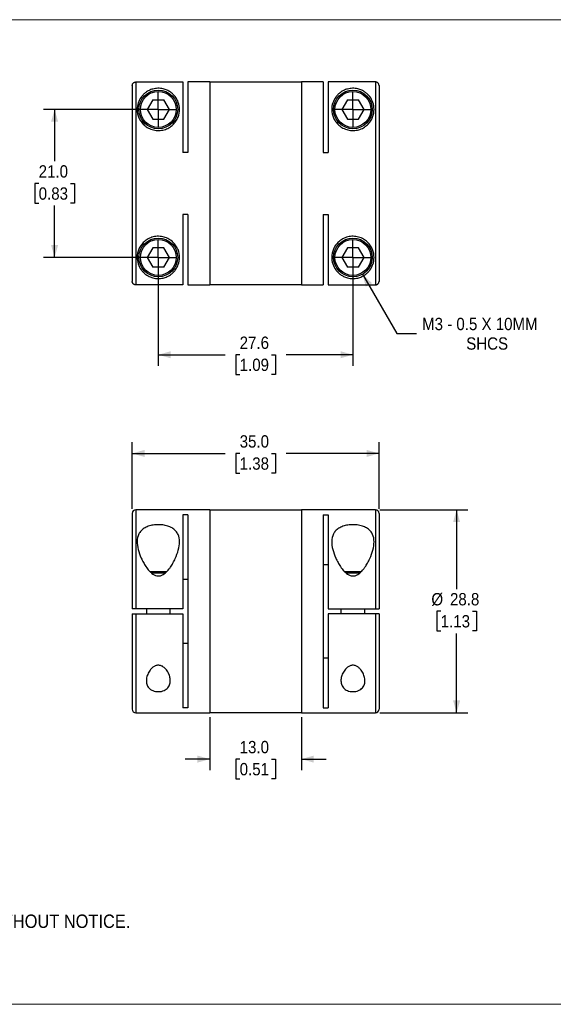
# Model space of a CAD drawing. Header units: millimetres. Extents: x 0 to 216, y 0 to 140.
# Tile 2 of 3: x 75 to 150, y 0 to 140. Entities that reach past the tile are written whole.
import ezdxf

# ---------------------------------------------------------------- set-up
doc = ezdxf.new("R2010")
doc.units = ezdxf.units.MM
doc.header["$LTSCALE"] = 0.5
doc.linetypes.add('SLD-Solid', pattern=[0])
doc.layers.add('SLD-0', color=7, linetype='SLD-Solid', lineweight=25)
doc.layers.add('TEXT', color=140, linetype='SLD-Solid', lineweight=25)
doc.styles.add('SLDTEXTSTYLE0', font='GOTHIC.TTF', dxfattribs={"width": 0.913})
doc.dimstyles.new('SLDDIMSTYLE1', dxfattribs={"dimtxt": 1.75, "dimasz": 1.75, "dimexe": 0, "dimexo": 0.0625, "dimgap": 0.4375, "dimtad": 0, "dimtih": 1, "dimtoh": 1, "dimdec": 1, "dimrnd": 1e-09, "dimzin": 4, "dimdsep": 46, "dimtxsty": 'SLDTEXTSTYLE0', "dimsah": 1, "dimcen": 0.09, "dimadec": 0, "dimazin": 1, "dimtfac": 1, "dimtdec": 1, "dimtmove": 0, "dimatfit": 0, "dimfxl": 0, "dimfrac": 2, "dimtolj": 1, "dimtzin": 12, "dimarcsym": 0})
doc.dimstyles.new('SLDDIMSTYLE2', dxfattribs={"dimtxt": 1.75, "dimasz": 1.75, "dimexe": 0, "dimexo": 0.0625, "dimgap": 0.4375, "dimtad": 0, "dimtih": 1, "dimtoh": 1, "dimdec": 1, "dimrnd": 1e-09, "dimzin": 4, "dimdsep": 46, "dimtxsty": 'SLDTEXTSTYLE0', "dimsah": 1, "dimcen": 0.09, "dimadec": 0, "dimazin": 1, "dimtfac": 1, "dimtdec": 1, "dimtofl": 0, "dimtmove": 0, "dimatfit": 3, "dimfxl": 0, "dimfrac": 2, "dimtolj": 1, "dimtzin": 12, "dimarcsym": 0})
doc.dimstyles.new('SLDDIMSTYLE3', dxfattribs={"dimtxt": 1.75, "dimasz": 1.75, "dimexe": 0, "dimexo": 0.0625, "dimgap": 0.4375, "dimtad": 0, "dimtih": 1, "dimtoh": 1, "dimdec": 1, "dimrnd": 1e-09, "dimzin": 12, "dimdsep": 46, "dimtxsty": 'SLDTEXTSTYLE0', "dimsah": 1, "dimcen": 0.09, "dimadec": 0, "dimazin": 3, "dimtfac": 1, "dimtdec": 1, "dimtofl": 0, "dimtmove": 0, "dimatfit": 3, "dimfxl": 0, "dimfrac": 2, "dimtolj": 1, "dimtzin": 12, "dimarcsym": 0})
doc.dimstyles.new('SLDDIMSTYLE4', dxfattribs={"dimtxt": 1.75, "dimasz": 1.75, "dimexe": 0, "dimexo": 0.0625, "dimgap": 0.4375, "dimtad": 0, "dimtih": 1, "dimtoh": 1, "dimdec": 1, "dimrnd": 1e-09, "dimzin": 12, "dimdsep": 46, "dimtxsty": 'SLDTEXTSTYLE0', "dimsah": 1, "dimcen": 0, "dimadec": 0, "dimazin": 3, "dimtfac": 1, "dimtdec": 1, "dimtofl": 0, "dimtmove": 0, "dimatfit": 3, "dimfxl": 0, "dimfrac": 2, "dimtolj": 1, "dimtzin": 12, "dimarcsym": 0})

# ---------------------------------------------------------------- blocks, each defined once
blk = doc.blocks.new('Block2')
at = {"color": 7, "linetype": 'SLD-Solid', "lineweight": 18}
for p, q in [((0, 139.7), (215.9, 139.7)), ((0, 0), (215.9, 0))]:
    blk.add_line(p, q, dxfattribs=at)
blk = doc.blocks.new('SW_NOTE_0_3')
at = {"layer": 'TEXT', "color": 0, "char_height": 1.905, "attachment_point": 1, "style": 'SLDTEXTSTYLE0'}
for s, insert in [('NOTES:', (0, 2.43)), ('  1. DIMENSIONS CAN BE CHANGED BY MANUFACTURER WITHOUT NOTICE.', (0, -2.49)), ('  2. DIMENSIONS DO NOT IMPLY TOLERANCE.', (0, -7.42))]:
    blk.add_mtext(s, dxfattribs=dict(at, insert=insert))
blk = doc.blocks.new('_D_1')
at = {"layer": 'SLD-0'}
for p, q in [((101.57, 40.72), (101.57, 33.2)), ((114.57, 40.72), (114.57, 33.2)), ((101.57, 34.79), (98.07, 34.79)), ((105.81, 34.78), (105.28, 34.78)), ((105.28, 34.78), (105.28, 32)), ((110.34, 34.78), (110.87, 34.78)), ((110.87, 34.78), (110.87, 32)), ((114.57, 34.79), (118.07, 34.79)), ((105.28, 32), (105.81, 32)), ((110.87, 32), (110.34, 32))]:
    blk.add_line(p, q, dxfattribs=at)
for points in [[(101.57, 34.79), (99.82, 35.29), (99.82, 34.29)], [(114.57, 34.79), (116.32, 34.29), (116.32, 35.29)]]:
    blk.add_solid(points, dxfattribs=at)
at = {"layer": 'SLD-0', "char_height": 1.75, "attachment_point": 1, "style": 'SLDTEXTSTYLE0'}
for s, insert in [('13.0', (105.81, 37.37)), ('0.51', (105.81, 34.24))]:
    blk.add_mtext(s, dxfattribs=dict(at, insert=insert))
blk = doc.blocks.new('_D_2')
at = {"layer": 'SLD-0'}
for p, q in [((90.57, 70.29), (90.57, 79.75)), ((125.57, 70.29), (125.57, 79.75)), ((90.57, 78.16), (103.74, 78.16)), ((105.81, 78.15), (105.28, 78.15)), ((105.28, 78.15), (105.28, 75.37)), ((110.34, 78.15), (110.87, 78.15)), ((110.87, 78.15), (110.87, 75.37)), ((125.57, 78.16), (112.4, 78.16)), ((105.28, 75.37), (105.81, 75.37)), ((110.87, 75.37), (110.34, 75.37))]:
    blk.add_line(p, q, dxfattribs=at)
for points in [[(90.57, 78.16), (92.32, 77.66), (92.32, 78.66)], [(125.57, 78.16), (123.82, 78.66), (123.82, 77.66)]]:
    blk.add_solid(points, dxfattribs=at)
at = {"layer": 'SLD-0', "char_height": 1.75, "attachment_point": 1, "style": 'SLDTEXTSTYLE0'}
for s, insert in [('35.0', (105.81, 80.74)), ('1.38', (105.81, 77.6))]:
    blk.add_mtext(s, dxfattribs=dict(at, insert=insert))
blk = doc.blocks.new('_D_3')
at = {"layer": 'SLD-0'}
for p, q in [((125.71, 70.16), (138.17, 70.16)), ((136.58, 70.16), (136.58, 58.89)), ((134.32, 55.76), (133.79, 55.76)), ((133.79, 55.76), (133.79, 52.98)), ((138.85, 55.76), (139.38, 55.76)), ((139.38, 55.76), (139.38, 52.98)), ((133.79, 52.98), (134.32, 52.98)), ((136.58, 41.36), (136.58, 52.63)), ((139.38, 52.98), (138.85, 52.98)), ((125.71, 41.36), (138.17, 41.36))]:
    blk.add_line(p, q, dxfattribs=at)
for points in [[(136.58, 70.16), (136.08, 68.41), (137.08, 68.41)], [(136.58, 41.36), (137.08, 43.11), (136.08, 43.11)]]:
    blk.add_solid(points, dxfattribs=at)
at = {"layer": 'SLD-0', "char_height": 1.75, "attachment_point": 1, "style": 'SLDTEXTSTYLE0'}
for s, insert in [('%%c', (133, 58.35)), ('28.8', (135.64, 58.35)), ('1.13', (134.32, 55.22))]:
    blk.add_mtext(s, dxfattribs=dict(at, insert=insert))
blk = doc.blocks.new('_D_5')
at = {"layer": 'SLD-0'}
for p, q in [((93.64, 126.97), (77.98, 126.97)), ((79.56, 126.97), (79.56, 119.62)), ((77.3, 116.46), (76.77, 116.46)), ((76.77, 116.46), (76.77, 113.68)), ((81.83, 116.46), (82.36, 116.46)), ((82.36, 116.46), (82.36, 113.68)), ((76.77, 113.68), (77.3, 113.68)), ((79.56, 105.97), (79.56, 113.32)), ((82.36, 113.68), (81.83, 113.68)), ((93.64, 105.97), (77.98, 105.97))]:
    blk.add_line(p, q, dxfattribs=at)
for points in [[(79.56, 126.97), (79.06, 125.22), (80.06, 125.22)], [(79.56, 105.97), (80.06, 107.72), (79.06, 107.72)]]:
    blk.add_solid(points, dxfattribs=at)
at = {"layer": 'SLD-0', "char_height": 1.75, "attachment_point": 1, "style": 'SLDTEXTSTYLE0'}
for s, insert in [('21.0', (77.3, 119.05)), ('0.83', (77.3, 115.91))]:
    blk.add_mtext(s, dxfattribs=dict(at, insert=insert))
blk = doc.blocks.new('_D_6')
at = {"layer": 'SLD-0'}
for p, q in [((94.27, 105.33), (94.27, 90.57)), ((121.87, 105.33), (121.87, 90.57)), ((94.27, 92.16), (103.74, 92.16)), ((105.81, 92.15), (105.28, 92.15)), ((105.28, 92.15), (105.28, 89.37)), ((110.34, 92.15), (110.87, 92.15)), ((110.87, 92.15), (110.87, 89.37)), ((121.87, 92.16), (112.4, 92.16)), ((105.28, 89.37), (105.81, 89.37)), ((110.87, 89.37), (110.34, 89.37))]:
    blk.add_line(p, q, dxfattribs=at)
for points in [[(94.27, 92.16), (96.02, 91.66), (96.02, 92.66)], [(121.87, 92.16), (120.12, 92.66), (120.12, 91.66)]]:
    blk.add_solid(points, dxfattribs=at)
at = {"layer": 'SLD-0', "char_height": 1.75, "attachment_point": 1, "style": 'SLDTEXTSTYLE0'}
for s, insert in [('27.6', (105.81, 94.74)), ('1.09', (105.81, 91.61))]:
    blk.add_mtext(s, dxfattribs=dict(at, insert=insert))
blk = doc.blocks.new('_D_7')
at = {"layer": 'SLD-0'}
for p, q in [((123.25, 103.59), (128.11, 95.17)), ((128.11, 95.17), (130.89, 95.17))]:
    blk.add_line(p, q, dxfattribs=at)
blk.add_solid([(123.25, 103.59), (123.69, 101.82), (124.56, 102.32)], dxfattribs=at)
at = {"layer": 'SLD-0', "char_height": 1.75, "attachment_point": 1, "style": 'SLDTEXTSTYLE0'}
for s, insert in [('M3 - 0.5 X 10MM', (131.68, 97.4)), ('SHCS', (137.94, 94.63))]:
    blk.add_mtext(s, dxfattribs=dict(at, insert=insert))
blk = doc.blocks.new('SW_CENTERMARKSYMBOL_2')
at = {"layer": 'SLD-0', "color": 0}
for q in [(0, 2.54), (-2.54, 0), (0, -2.54), (2.54, 0)]:
    blk.add_line((0, 0), q, dxfattribs=at)
blk = doc.blocks.new('SW_CENTERMARKSYMBOL_3')
at = {"layer": 'SLD-0', "color": 0}
for q in [(0, 2.54), (-2.54, 0), (0, -2.54), (2.54, 0)]:
    blk.add_line((0, 0), q, dxfattribs=at)
blk = doc.blocks.new('SW_CENTERMARKSYMBOL_4')
at = {"layer": 'SLD-0', "color": 0}
for q in [(0, 2.54), (-2.54, 0), (0, -2.54), (2.54, 0)]:
    blk.add_line((0, 0), q, dxfattribs=at)
blk = doc.blocks.new('SW_CENTERMARKSYMBOL_5')
at = {"layer": 'SLD-0', "color": 0}
for q in [(0, 2.54), (-2.54, 0), (0, -2.54), (2.54, 0)]:
    blk.add_line((0, 0), q, dxfattribs=at)

msp = doc.modelspace()

# ---------------------------------------------------------------- linework, layer by layer
for p, q in [((90.57, 130.36), (90.57, 102.57)), ((91.07, 130.86), (91.07, 102.07)), ((91.07, 130.86), (97.77, 130.86)), ((97.77, 130.86), (97.77, 120.87)), ((101.57, 130.87), (98.47, 130.87)), ((98.47, 130.87), (98.47, 120.87)), ((101.57, 130.87), (101.57, 102.07)), ((114.57, 130.82), (101.57, 130.82)), ((117.67, 130.87), (114.57, 130.87)), ((114.57, 130.87), (114.57, 102.07)), ((117.67, 130.87), (117.67, 120.87)), ((118.37, 130.86), (118.37, 120.87)), ((125.07, 130.86), (118.37, 130.86)), ((125.07, 130.86), (125.07, 102.07)), ((125.57, 130.36), (125.57, 102.57)), ((93.48, 128.34), (92.69, 126.97)), ((93.48, 128.34), (95.07, 128.34)), ((95.86, 126.97), (95.07, 128.34)), ((121.08, 128.34), (120.29, 126.97)), ((121.08, 128.34), (122.67, 128.34)), ((123.46, 126.97), (122.67, 128.34)), ((92.69, 126.97), (93.48, 125.59)), ((95.07, 125.59), (95.86, 126.97)), ((120.29, 126.97), (121.08, 125.59)), ((122.67, 125.59), (123.46, 126.97)), ((93.48, 125.59), (95.07, 125.59)), ((121.08, 125.59), (122.67, 125.59)), ((98.47, 120.87), (97.77, 120.87)), ((117.67, 120.87), (118.37, 120.87)), ((98.47, 112.07), (97.77, 112.07)), ((97.77, 112.07), (97.77, 102.07)), ((98.47, 112.07), (98.47, 102.07)), ((117.67, 112.07), (118.37, 112.07)), ((117.67, 112.07), (117.67, 102.07)), ((118.37, 112.07), (118.37, 102.07)), ((93.48, 107.34), (92.69, 105.97)), ((95.07, 107.34), (93.48, 107.34)), ((95.86, 105.97), (95.07, 107.34)), ((121.08, 107.34), (120.29, 105.97)), ((122.67, 107.34), (121.08, 107.34)), ((123.46, 105.97), (122.67, 107.34)), ((92.69, 105.97), (93.48, 104.59)), ((95.07, 104.59), (95.86, 105.97)), ((120.29, 105.97), (121.08, 104.59)), ((122.67, 104.59), (123.46, 105.97)), ((95.07, 104.59), (93.48, 104.59)), ((122.67, 104.59), (121.08, 104.59)), ((97.77, 102.07), (91.07, 102.07)), ((98.47, 102.07), (101.57, 102.07)), ((101.57, 102.12), (114.57, 102.12)), ((114.57, 102.07), (117.67, 102.07)), ((118.37, 102.07), (125.07, 102.07)), ((101.57, 70.16), (91.07, 70.16)), ((91.07, 70.16), (91.07, 56.11)), ((101.57, 70.16), (101.57, 41.36)), ((114.57, 70.11), (101.57, 70.11)), ((125.07, 70.16), (114.57, 70.16)), ((114.57, 70.16), (114.57, 41.36)), ((125.07, 70.16), (125.07, 56.11)), ((90.57, 69.66), (90.57, 56.11)), ((98.47, 69.47), (97.77, 69.47)), ((97.77, 69.47), (97.77, 56.11)), ((98.47, 69.47), (98.47, 42.05)), ((117.67, 69.47), (118.37, 69.47)), ((117.67, 69.47), (117.67, 42.05)), ((118.37, 69.47), (118.37, 56.11)), ((125.57, 69.66), (125.57, 56.11)), ((118.37, 62.34), (117.67, 62.34)), ((95.44, 61.36), (93.11, 61.36)), ((95.22, 61.16), (93.33, 61.16)), ((97.77, 60.31), (98.47, 60.31)), ((123.04, 61.36), (120.71, 61.36)), ((122.82, 61.16), (120.93, 61.16)), ((97.77, 56.11), (91.07, 56.11)), ((92.57, 56.11), (92.57, 55.41)), ((95.97, 55.41), (95.97, 56.11)), ((118.37, 56.11), (125.07, 56.11)), ((120.17, 56.11), (120.17, 55.41)), ((123.57, 55.41), (123.57, 56.11)), ((90.57, 55.41), (90.57, 41.86)), ((91.07, 55.41), (97.77, 55.41)), ((91.07, 55.41), (91.07, 41.36)), ((97.77, 55.41), (97.77, 42.05)), ((118.37, 55.41), (118.37, 42.05)), ((125.07, 55.41), (118.37, 55.41)), ((125.07, 55.41), (125.07, 41.36)), ((125.57, 55.41), (125.57, 41.86)), ((98.47, 51.21), (97.77, 51.21)), ((117.67, 49.18), (118.37, 49.18)), ((98.47, 42.05), (97.77, 42.05)), ((117.67, 42.05), (118.37, 42.05)), ((91.07, 41.36), (101.57, 41.36)), ((101.57, 41.41), (114.57, 41.41)), ((114.57, 41.36), (125.07, 41.36))]:
    msp.add_line(p, q)
for centre, radius in [((94.27, 126.97), 2.75), ((94.27, 126.97), 2.55), ((121.87, 126.97), 2.75), ((121.87, 126.97), 2.55), ((94.27, 105.97), 2.75), ((94.27, 105.97), 2.55), ((121.87, 105.97), 2.75), ((121.87, 105.97), 2.55)]:
    msp.add_circle(centre, radius)
for centre, start, end in [((91.07, 69.66), 90, 180), ((125.07, 69.66), 0, 90), ((91.07, 41.86), 180, 270), ((125.07, 41.86), 270, 0)]:
    msp.add_arc(centre, 0.5, start, end)
for points, knots in [([(90.57, 130.36), (90.57, 130.39), (90.58, 130.43), (90.59, 130.49), (90.61, 130.57), (90.65, 130.64), (90.72, 130.72), (90.79, 130.78), (90.88, 130.83), (90.97, 130.86), (91.04, 130.86), (91.07, 130.86)], [0, 0, 0, 0, 0.0824008, 0.1652583, 0.2499862, 0.3741461, 0.5000461, 0.6230375, 0.7502156, 0.8750464, 1, 1, 1, 1]), ([(97.27, 126.97), (97.27, 126.62), (97.18, 126.05), (96.8, 125.31), (96.37, 124.79), (95.8, 124.35), (95.1, 124.05), (94.33, 123.94), (93.56, 124.02), (92.84, 124.3), (92.25, 124.72), (91.8, 125.23), (91.39, 125.97), (91.21, 126.92), (91.37, 127.91), (91.73, 128.62), (92.14, 129.09), (92.44, 129.35), (92.72, 129.54), (92.95, 129.67), (93.21, 129.78), (93.51, 129.87), (93.84, 129.94), (94.21, 129.98), (94.6, 129.96), (94.94, 129.9), (95.25, 129.81), (95.52, 129.7), (95.76, 129.58), (96.05, 129.4), (96.36, 129.14), (96.77, 128.68), (97.15, 127.98), (97.27, 127.32), (97.27, 126.97)], [0, 0, 0, 0, 0.062331, 0.093569, 0.124903, 0.156184, 0.187314, 0.218584, 0.249897, 0.281236, 0.312595, 0.343953, 0.375276, 0.437574, 0.499883, 0.56222, 0.594122, 0.624405, 0.640696, 0.655782, 0.672457, 0.687166, 0.703813, 0.71858, 0.733534, 0.750026, 0.764694, 0.781447, 0.796489, 0.812849, 0.843082, 0.875204, 0.937529, 1, 1, 1, 1]), ([(124.87, 126.97), (124.87, 126.62), (124.78, 126.05), (124.4, 125.31), (123.97, 124.79), (123.4, 124.35), (122.7, 124.05), (121.93, 123.94), (121.16, 124.02), (120.44, 124.3), (119.85, 124.72), (119.4, 125.23), (118.99, 125.97), (118.81, 126.92), (118.97, 127.91), (119.33, 128.62), (119.74, 129.09), (120.04, 129.35), (120.32, 129.54), (120.55, 129.67), (120.81, 129.78), (121.11, 129.87), (121.44, 129.94), (121.81, 129.98), (122.2, 129.96), (122.54, 129.9), (122.85, 129.81), (123.12, 129.7), (123.36, 129.58), (123.65, 129.4), (123.96, 129.14), (124.37, 128.68), (124.75, 127.98), (124.87, 127.32), (124.87, 126.97)], [0, 0, 0, 0, 0.062331, 0.093569, 0.124903, 0.156184, 0.187314, 0.218584, 0.249897, 0.281236, 0.312595, 0.343953, 0.375276, 0.437574, 0.499883, 0.56222, 0.594122, 0.624405, 0.640696, 0.655782, 0.672457, 0.687166, 0.703813, 0.71858, 0.733534, 0.750026, 0.764694, 0.781447, 0.796489, 0.812849, 0.843082, 0.875204, 0.937529, 1, 1, 1, 1]), ([(125.57, 130.36), (125.57, 130.39), (125.57, 130.44), (125.55, 130.51), (125.53, 130.57), (125.5, 130.63), (125.46, 130.68), (125.42, 130.73), (125.37, 130.77), (125.32, 130.8), (125.27, 130.82), (125.22, 130.84), (125.17, 130.86), (125.12, 130.86), (125.09, 130.86), (125.07, 130.86)], [0, 0, 0, 0, 0.093176, 0.183643, 0.271402, 0.356453, 0.438795, 0.518428, 0.595352, 0.669567, 0.741072, 0.809868, 0.875954, 0.939332, 1, 1, 1, 1]), ([(97.27, 105.97), (97.27, 105.62), (97.15, 104.96), (96.78, 104.26), (96.36, 103.8), (96.05, 103.54), (95.77, 103.36), (95.52, 103.24), (95.26, 103.13), (94.95, 103.04), (94.61, 102.98), (94.22, 102.96), (93.85, 102.99), (93.51, 103.06), (93.22, 103.16), (92.96, 103.27), (92.72, 103.4), (92.45, 103.58), (92.14, 103.84), (91.74, 104.31), (91.37, 105.02), (91.21, 106.02), (91.39, 106.96), (91.79, 107.7), (92.24, 108.21), (92.83, 108.63), (93.54, 108.91), (94.32, 109), (95.09, 108.89), (95.79, 108.59), (96.37, 108.15), (96.8, 107.63), (97.18, 106.89), (97.27, 106.32), (97.27, 105.97)], [0, 0, 0, 0, 0.0621774, 0.1245576, 0.1566682, 0.1869081, 0.2031849, 0.2181663, 0.2349146, 0.2495908, 0.266066, 0.2809824, 0.2957537, 0.312387, 0.3270847, 0.3437627, 0.3588089, 0.3750692, 0.4054768, 0.4375446, 0.4997923, 0.5621241, 0.6244327, 0.6557758, 0.6870083, 0.7181971, 0.7494845, 0.7807633, 0.8120685, 0.8433929, 0.8747496, 0.9061484, 0.9375546, 1, 1, 1, 1]), ([(124.87, 105.97), (124.87, 105.62), (124.75, 104.96), (124.38, 104.26), (123.96, 103.8), (123.65, 103.54), (123.37, 103.36), (123.12, 103.24), (122.86, 103.13), (122.55, 103.04), (122.21, 102.98), (121.82, 102.96), (121.45, 102.99), (121.11, 103.06), (120.82, 103.16), (120.56, 103.27), (120.32, 103.4), (120.05, 103.58), (119.74, 103.84), (119.34, 104.31), (118.97, 105.02), (118.81, 106.02), (118.99, 106.96), (119.39, 107.7), (119.84, 108.21), (120.43, 108.63), (121.14, 108.91), (121.92, 109), (122.69, 108.89), (123.39, 108.59), (123.97, 108.15), (124.4, 107.63), (124.78, 106.89), (124.87, 106.32), (124.87, 105.97)], [0, 0, 0, 0, 0.062177, 0.124558, 0.156668, 0.186908, 0.203185, 0.218166, 0.234915, 0.249591, 0.266066, 0.280982, 0.295754, 0.312387, 0.327085, 0.343763, 0.358809, 0.375069, 0.405477, 0.437545, 0.499792, 0.562124, 0.624433, 0.655776, 0.687008, 0.718197, 0.749485, 0.780763, 0.812069, 0.843393, 0.87475, 0.906148, 0.937555, 1, 1, 1, 1]), ([(91.07, 102.07), (91.05, 102.07), (91.01, 102.08), (90.94, 102.09), (90.87, 102.11), (90.79, 102.15), (90.72, 102.22), (90.66, 102.29), (90.61, 102.38), (90.58, 102.47), (90.57, 102.54), (90.57, 102.57)], [0, 0, 0, 0, 0.082022, 0.164795, 0.249732, 0.374189, 0.499753, 0.622473, 0.749595, 0.87481, 1, 1, 1, 1]), ([(125.07, 102.07), (125.1, 102.07), (125.14, 102.08), (125.22, 102.09), (125.29, 102.12), (125.36, 102.16), (125.43, 102.22), (125.49, 102.29), (125.53, 102.37), (125.57, 102.47), (125.57, 102.54), (125.57, 102.57)], [0, 0, 0, 0, 0.0885262, 0.1827009, 0.2825236, 0.3879935, 0.4991095, 0.61587, 0.7382733, 0.8663174, 1, 1, 1, 1]), ([(97.27, 65.61), (97.27, 65.24), (97.15, 64.46), (96.78, 63.43), (96.36, 62.61), (96.05, 62.11), (95.77, 61.73), (95.52, 61.44), (95.26, 61.19), (94.95, 60.96), (94.61, 60.8), (94.22, 60.75), (93.85, 60.83), (93.51, 61.01), (93.22, 61.25), (92.96, 61.51), (92.72, 61.8), (92.45, 62.19), (92.14, 62.69), (91.74, 63.51), (91.37, 64.54), (91.21, 65.71), (91.39, 66.59), (91.79, 67.19), (92.24, 67.56), (92.83, 67.84), (93.54, 68.02), (94.32, 68.07), (95.09, 68), (95.79, 67.82), (96.37, 67.52), (96.8, 67.14), (97.18, 66.53), (97.27, 65.99), (97.27, 65.61)], [0, 0, 0, 0, 0.0621774, 0.1245576, 0.1566682, 0.1869081, 0.2031849, 0.2181663, 0.2349146, 0.2495908, 0.266066, 0.2809824, 0.2957537, 0.312387, 0.3270847, 0.3437627, 0.3588089, 0.3750692, 0.4054768, 0.4375446, 0.4997923, 0.5621241, 0.6244327, 0.6557758, 0.6870083, 0.7181971, 0.7494845, 0.7807633, 0.8120685, 0.8433929, 0.8747496, 0.9061484, 0.9375546, 1, 1, 1, 1]), ([(124.87, 65.61), (124.87, 65.24), (124.75, 64.46), (124.38, 63.43), (123.96, 62.61), (123.65, 62.11), (123.37, 61.73), (123.12, 61.44), (122.86, 61.19), (122.55, 60.96), (122.21, 60.8), (121.82, 60.75), (121.45, 60.83), (121.11, 61.01), (120.82, 61.25), (120.56, 61.51), (120.32, 61.8), (120.05, 62.19), (119.74, 62.69), (119.34, 63.51), (118.97, 64.54), (118.81, 65.71), (118.99, 66.59), (119.39, 67.19), (119.84, 67.56), (120.43, 67.84), (121.14, 68.02), (121.92, 68.07), (122.69, 68), (123.39, 67.82), (123.97, 67.52), (124.4, 67.14), (124.78, 66.53), (124.87, 65.99), (124.87, 65.61)], [0, 0, 0, 0, 0.062177, 0.124558, 0.156668, 0.186908, 0.203185, 0.218166, 0.234915, 0.249591, 0.266066, 0.280982, 0.295754, 0.312387, 0.327085, 0.343763, 0.358809, 0.375069, 0.405477, 0.437545, 0.499792, 0.562124, 0.624433, 0.655776, 0.687008, 0.718197, 0.749485, 0.780763, 0.812069, 0.843393, 0.87475, 0.906148, 0.937555, 1, 1, 1, 1]), ([(91.07, 56.11), (91.05, 56.11), (91.01, 56.11), (90.94, 56.11), (90.87, 56.11), (90.79, 56.11), (90.72, 56.11), (90.66, 56.11), (90.61, 56.11), (90.58, 56.11), (90.57, 56.11), (90.57, 56.11)], [0, 0, 0, 0, 0.082022, 0.164795, 0.249732, 0.374189, 0.499753, 0.622473, 0.749595, 0.87481, 1, 1, 1, 1]), ([(125.07, 56.11), (125.1, 56.11), (125.14, 56.11), (125.22, 56.11), (125.29, 56.11), (125.36, 56.11), (125.43, 56.11), (125.49, 56.11), (125.53, 56.11), (125.57, 56.11), (125.57, 56.11), (125.57, 56.11)], [0, 0, 0, 0, 0.0885262, 0.1827009, 0.2825236, 0.3879935, 0.4991095, 0.61587, 0.7382733, 0.8663174, 1, 1, 1, 1]), ([(90.57, 55.41), (90.57, 55.41), (90.58, 55.41), (90.59, 55.41), (90.61, 55.41), (90.65, 55.41), (90.72, 55.41), (90.79, 55.41), (90.88, 55.41), (90.97, 55.41), (91.04, 55.41), (91.07, 55.41)], [0, 0, 0, 0, 0.082035, 0.164766, 0.249601, 0.374082, 0.499794, 0.622658, 0.749934, 0.875006, 1, 1, 1, 1]), ([(125.57, 55.41), (125.57, 55.41), (125.57, 55.41), (125.55, 55.41), (125.53, 55.41), (125.5, 55.41), (125.46, 55.41), (125.42, 55.41), (125.37, 55.41), (125.32, 55.41), (125.27, 55.41), (125.22, 55.41), (125.17, 55.41), (125.12, 55.41), (125.09, 55.41), (125.07, 55.41)], [0, 0, 0, 0, 0.093176, 0.183643, 0.271402, 0.356453, 0.438795, 0.518428, 0.595352, 0.669567, 0.741072, 0.809868, 0.875954, 0.939332, 1, 1, 1, 1]), ([(95.97, 45.91), (95.97, 45.7), (95.92, 45.4), (95.74, 45.04), (95.53, 44.8), (95.26, 44.6), (94.91, 44.44), (94.51, 44.36), (94.09, 44.36), (93.68, 44.43), (93.32, 44.58), (93.04, 44.77), (92.75, 45.09), (92.57, 45.56), (92.56, 46.18), (92.73, 46.81), (93.02, 47.33), (93.35, 47.71), (93.66, 47.95), (93.97, 48.08), (94.25, 48.12), (94.53, 48.09), (94.86, 47.97), (95.28, 47.65), (95.65, 47.16), (95.91, 46.53), (95.97, 46.11), (95.97, 45.91)], [0, 0, 0, 0, 0.062148, 0.09433, 0.124751, 0.156944, 0.187447, 0.218637, 0.249893, 0.281264, 0.312661, 0.343114, 0.375401, 0.437749, 0.499998, 0.562425, 0.624785, 0.658051, 0.687478, 0.718793, 0.734541, 0.75022, 0.781578, 0.812915, 0.875288, 0.937399, 1, 1, 1, 1]), ([(121.87, 48.11), (121.94, 48.11), (122.08, 48.1), (122.35, 48.02), (122.64, 47.84), (122.92, 47.58), (123.21, 47.19), (123.46, 46.67), (123.6, 46.04), (123.55, 45.43), (123.32, 44.98), (122.99, 44.68), (122.68, 44.51), (122.3, 44.39), (121.88, 44.35), (121.45, 44.39), (121.07, 44.5), (120.75, 44.68), (120.43, 44.98), (120.2, 45.43), (120.15, 46.04), (120.28, 46.67), (120.53, 47.19), (120.83, 47.58), (121.1, 47.84), (121.4, 48.02), (121.66, 48.1), (121.8, 48.11), (121.87, 48.11)], [0, 0, 0, 0, 0.015418, 0.031441, 0.06276, 0.094106, 0.125328, 0.187565, 0.250032, 0.312319, 0.374626, 0.405996, 0.437275, 0.468448, 0.499758, 0.531104, 0.562499, 0.593915, 0.62516, 0.68751, 0.74987, 0.812281, 0.8745, 0.905887, 0.937283, 0.968603, 0.984339, 1, 1, 1, 1])]:
    msp.add_open_spline(points, degree=3, knots=knots)

# ---------------------------------------------------------------- block references
at = {"color": 7, "linetype": 'Continuous'}
msp.add_blockref('Block2', (0, 0), dxfattribs=at)
at = {"layer": 'SLD-0'}
for name, p in [('SW_CENTERMARKSYMBOL_5', (94.27, 126.97)), ('SW_CENTERMARKSYMBOL_2', (121.87, 126.97)), ('SW_CENTERMARKSYMBOL_3', (94.27, 105.97)), ('SW_CENTERMARKSYMBOL_4', (121.87, 105.97))]:
    msp.add_blockref(name, p, dxfattribs=at)
at = {"layer": 'TEXT'}
msp.add_blockref('SW_NOTE_0_3', (4.63, 15.23), dxfattribs=at)

# ---------------------------------------------------------------- dimensions: what is measured, and where the dimension line sits
at = {"layer": 'SLD-0'}
for base, p1, p2, angle, picture, middle in [((79.56, 105.97), (94.27, 126.97), (94.27, 105.97), 90, '_D_5', (79.56, 116.47)), ((125.57, 78.16), (90.57, 69.66), (125.57, 69.66), 0, '_D_2', (108.07, 78.16))]:
    dim = msp.add_linear_dim(base=base, p1=p1, p2=p2, angle=angle, dimstyle='SLDDIMSTYLE2', dxfattribs=at)
    dim.commit()
    dim.dimension.update_dxf_attribs({"geometry": picture, "text_midpoint": middle, "dimtype": 160})
dim = msp.add_diameter_dim_2p(p1=(120.5, 108.35), p2=(123.25, 103.59), text='M3 - 0.5 X 10MM\\PSHCS', dimstyle='SLDDIMSTYLE4', override={"dimpost": '<>'}, dxfattribs=at)
dim.commit()
dim.dimension.update_dxf_attribs({"geometry": '_D_7', "text_midpoint": (140.84, 95.17), "dimtype": 163})
for base, p1, p2, dimstyle, picture, middle in [((121.87, 92.16), (94.27, 105.97), (121.87, 105.97), 'SLDDIMSTYLE3', '_D_6', (108.07, 92.16)), ((114.57, 34.79), (101.57, 41.36), (114.57, 41.36), 'SLDDIMSTYLE1', '_D_1', (108.07, 34.79))]:
    dim = msp.add_linear_dim(base=base, p1=p1, p2=p2, dimstyle=dimstyle, dxfattribs=at)
    dim.commit()
    dim.dimension.update_dxf_attribs({"geometry": picture, "text_midpoint": middle, "dimtype": 160})
dim = msp.add_linear_dim(base=(136.58, 41.36), p1=(125.07, 70.16), p2=(125.07, 41.36), angle=90, text='%%c<>', dimstyle='SLDDIMSTYLE3', dxfattribs=at)
dim.commit()
dim.dimension.update_dxf_attribs({"geometry": '_D_3', "text_midpoint": (136.58, 55.76), "dimtype": 160})

doc.saveas('drawing.dxf')
